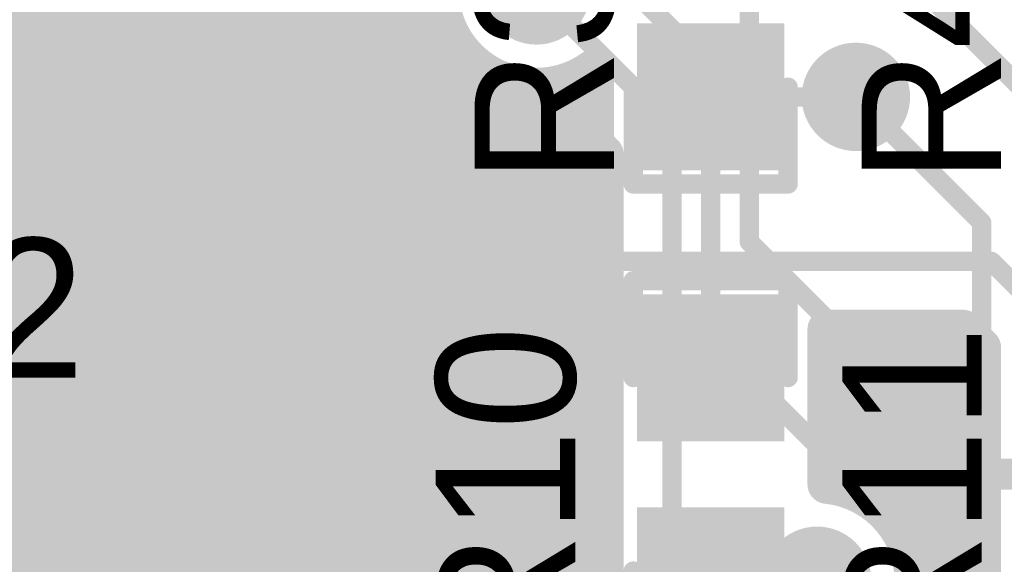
# Model space of a CAD drawing. Extents: x 11.97 to 13.92, y 4.15 to 5.65.
# Tile 14 of 52: x 12.27 to 12.53, y 4.9 to 5.04. Entities that reach past the tile are written whole.
import ezdxf

# ---------------------------------------------------------------- set-up
doc = ezdxf.new("R2010")
doc.units = 0
doc.layers.get('0').update_dxf_attribs({"linetype": 'CONTINUOUS'})
for name, color, linetype in [('BOTTOMLAYER', 5, 'CONTINUOUS'), ('BOTTOMSOLDER', 6, 'CONTINUOUS'), ('TOPLAYER', 1, 'CONTINUOUS'), ('TOPOVERLAY', 2, 'CONTINUOUS'), ('TOPPASTE', 8, 'CONTINUOUS'), ('TOPSOLDER', 216, 'CONTINUOUS')]:
    doc.layers.add(name, color=color, linetype=linetype)

# ---------------------------------------------------------------- blocks, each defined once
blk = doc.blocks.new('0603D_11')
at = {"layer": 'TOPLAYER'}
for points in [[(-0.0125, 0.015), (-0.0425, 0.015), (-0.0125, -0.015), (-0.0425, -0.015)], [(0.0425, 0.015), (0.0125, 0.015), (0.0425, -0.015), (0.0125, -0.015)]]:
    blk.add_solid(points, dxfattribs=at)
at = {"layer": 'TOPOVERLAY', "const_width": 0.005}
for points in [[(-0.025, 0.025), (-0.05, 0.025)], [(-0.05, 0.025), (-0.05, -0.025)], [(0.04, 0.025), (0.025, 0.025)], [(0.05, 0.015), (0.04, 0.025)], [(0.005, 0.015), (0.005, -0.015)], [(0.05, 0.015), (0.05, -0.015)], [(0.005, 0), (-0.005, 0)], [(0.05, -0.015), (0.04, -0.025)], [(-0.025, -0.025), (-0.05, -0.025)], [(0.04, -0.025), (0.025, -0.025)]]:
    blk.add_lwpolyline(points, dxfattribs=at)
at = {"layer": 'TOPOVERLAY', "const_width": 0.0025}
for points in [[(-0.05125, 0.025, 1), (-0.04875, 0.025, 1)], [(-0.05125, 0.025, 1), (-0.04875, 0.025, 1)], [(-0.02625, 0.025, 1), (-0.02375, 0.025, 1)], [(0.02375, 0.025, 1), (0.02625, 0.025, 1)], [(0.03875, 0.025, 1), (0.04125, 0.025, 1)], [(0.03875, 0.025, 1), (0.04125, 0.025, 1)], [(0.00375, 0.015, 1), (0.00625, 0.015, 1)], [(0.04875, 0.015, 1), (0.05125, 0.015, 1)], [(0.04875, 0.015, 1), (0.05125, 0.015, 1)], [(-0.00625, 0, 1), (-0.00375, 0, 1)], [(0.00375, 0, 1), (0.00625, 0, 1)], [(0.00375, -0.015, 1), (0.00625, -0.015, 1)], [(0.04875, -0.015, 1), (0.05125, -0.015, 1)], [(0.04875, -0.015, 1), (0.05125, -0.015, 1)], [(-0.05125, -0.025, 1), (-0.04875, -0.025, 1)], [(-0.05125, -0.025, 1), (-0.04875, -0.025, 1)], [(-0.02625, -0.025, 1), (-0.02375, -0.025, 1)], [(0.02375, -0.025, 1), (0.02625, -0.025, 1)], [(0.03875, -0.025, 1), (0.04125, -0.025, 1)], [(0.03875, -0.025, 1), (0.04125, -0.025, 1)]]:
    blk.add_lwpolyline(points, format="xyb", close=True, dxfattribs=at)
at = {"layer": 'TOPPASTE'}
for points in [[(-0.0125, 0.015), (-0.0425, 0.015), (-0.0125, -0.015), (-0.0425, -0.015)], [(0.0425, 0.015), (0.0125, 0.015), (0.0425, -0.015), (0.0125, -0.015)]]:
    blk.add_solid(points, dxfattribs=at)
at = {"layer": 'TOPSOLDER'}
for points in [[(-0.0085, 0.019), (-0.0465, 0.019), (-0.0085, -0.019), (-0.0465, -0.019)], [(0.0465, 0.019), (0.0085, 0.019), (0.0465, -0.019), (0.0085, -0.019)]]:
    blk.add_solid(points, dxfattribs=at)
blk = doc.blocks.new('0603D_12')
at = {"layer": 'TOPLAYER'}
for points in [[(-0.0125, 0.015), (-0.0425, 0.015), (-0.0125, -0.015), (-0.0425, -0.015)], [(0.0425, 0.015), (0.0125, 0.015), (0.0425, -0.015), (0.0125, -0.015)]]:
    blk.add_solid(points, dxfattribs=at)
at = {"layer": 'TOPOVERLAY', "const_width": 0.005}
for points in [[(-0.05, 0.025), (-0.05, -0.025)], [(-0.025, 0.025), (-0.05, 0.025)], [(0.04, 0.025), (0.025, 0.025)], [(0.05, 0.015), (0.04, 0.025)], [(0.005, 0.015), (0.005, -0.015)], [(0.05, 0.015), (0.05, -0.015)], [(0.005, 0), (-0.005, 0)], [(0.05, -0.015), (0.04, -0.025)], [(-0.025, -0.025), (-0.05, -0.025)], [(0.04, -0.025), (0.025, -0.025)]]:
    blk.add_lwpolyline(points, dxfattribs=at)
at = {"layer": 'TOPOVERLAY', "const_width": 0.0025}
for points in [[(-0.05125, 0.025, 1), (-0.04875, 0.025, 1)], [(-0.05125, 0.025, 1), (-0.04875, 0.025, 1)], [(-0.02625, 0.025, 1), (-0.02375, 0.025, 1)], [(0.02375, 0.025, 1), (0.02625, 0.025, 1)], [(0.03875, 0.025, 1), (0.04125, 0.025, 1)], [(0.03875, 0.025, 1), (0.04125, 0.025, 1)], [(0.00375, 0.015, 1), (0.00625, 0.015, 1)], [(0.04875, 0.015, 1), (0.05125, 0.015, 1)], [(0.04875, 0.015, 1), (0.05125, 0.015, 1)], [(-0.00625, 0, 1), (-0.00375, 0, 1)], [(0.00375, 0, 1), (0.00625, 0, 1)], [(0.00375, -0.015, 1), (0.00625, -0.015, 1)], [(0.04875, -0.015, 1), (0.05125, -0.015, 1)], [(0.04875, -0.015, 1), (0.05125, -0.015, 1)], [(-0.05125, -0.025, 1), (-0.04875, -0.025, 1)], [(-0.05125, -0.025, 1), (-0.04875, -0.025, 1)], [(-0.02625, -0.025, 1), (-0.02375, -0.025, 1)], [(0.02375, -0.025, 1), (0.02625, -0.025, 1)], [(0.03875, -0.025, 1), (0.04125, -0.025, 1)], [(0.03875, -0.025, 1), (0.04125, -0.025, 1)]]:
    blk.add_lwpolyline(points, format="xyb", close=True, dxfattribs=at)
at = {"layer": 'TOPPASTE'}
for points in [[(-0.0125, 0.015), (-0.0425, 0.015), (-0.0125, -0.015), (-0.0425, -0.015)], [(0.0425, 0.015), (0.0125, 0.015), (0.0425, -0.015), (0.0125, -0.015)]]:
    blk.add_solid(points, dxfattribs=at)
at = {"layer": 'TOPSOLDER'}
for points in [[(-0.0085, 0.019), (-0.0465, 0.019), (-0.0085, -0.019), (-0.0465, -0.019)], [(0.0465, 0.019), (0.0085, 0.019), (0.0465, -0.019), (0.0085, -0.019)]]:
    blk.add_solid(points, dxfattribs=at)
blk = doc.blocks.new('0603R_32')
at = {"layer": 'TOPLAYER'}
for points in [[(-0.0125, 0.015), (-0.0425, 0.015), (-0.0125, -0.015), (-0.0425, -0.015)], [(0.0425, 0.015), (0.0125, 0.015), (0.0425, -0.015), (0.0125, -0.015)]]:
    blk.add_solid(points, dxfattribs=at)
at = {"layer": 'TOPOVERLAY', "const_width": 0.005}
for points in [[(-0.05, 0.02), (-0.05, -0.02)], [(-0.05, 0.02), (-0.025, 0.02)], [(0.025, 0.02), (0.05, 0.02)], [(0.05, 0.02), (0.05, -0.02)], [(-0.05, -0.02), (-0.025, -0.02)], [(0.025, -0.02), (0.05, -0.02)]]:
    blk.add_lwpolyline(points, dxfattribs=at)
at = {"layer": 'TOPOVERLAY', "const_width": 0.0025}
for points in [[(-0.05125, 0.02, 1), (-0.04875, 0.02, 1)], [(-0.05125, 0.02, 1), (-0.04875, 0.02, 1)], [(-0.02625, 0.02, 1), (-0.02375, 0.02, 1)], [(0.02375, 0.02, 1), (0.02625, 0.02, 1)], [(0.04875, 0.02, 1), (0.05125, 0.02, 1)], [(0.04875, 0.02, 1), (0.05125, 0.02, 1)], [(-0.05125, -0.02, 1), (-0.04875, -0.02, 1)], [(-0.05125, -0.02, 1), (-0.04875, -0.02, 1)], [(-0.02625, -0.02, 1), (-0.02375, -0.02, 1)], [(0.02375, -0.02, 1), (0.02625, -0.02, 1)], [(0.04875, -0.02, 1), (0.05125, -0.02, 1)], [(0.04875, -0.02, 1), (0.05125, -0.02, 1)]]:
    blk.add_lwpolyline(points, format="xyb", close=True, dxfattribs=at)
at = {"layer": 'TOPPASTE'}
for points in [[(-0.0125, 0.015), (-0.0425, 0.015), (-0.0125, -0.015), (-0.0425, -0.015)], [(0.0425, 0.015), (0.0125, 0.015), (0.0425, -0.015), (0.0125, -0.015)]]:
    blk.add_solid(points, dxfattribs=at)
at = {"layer": 'TOPSOLDER'}
for points in [[(-0.0085, 0.019), (-0.0465, 0.019), (-0.0085, -0.019), (-0.0465, -0.019)], [(0.0465, 0.019), (0.0085, 0.019), (0.0465, -0.019), (0.0085, -0.019)]]:
    blk.add_solid(points, dxfattribs=at)
blk = doc.blocks.new('0603R_39')
at = {"layer": 'TOPLAYER'}
for points in [[(-0.0125, 0.015), (-0.0425, 0.015), (-0.0125, -0.015), (-0.0425, -0.015)], [(0.0425, 0.015), (0.0125, 0.015), (0.0425, -0.015), (0.0125, -0.015)]]:
    blk.add_solid(points, dxfattribs=at)
at = {"layer": 'TOPOVERLAY', "const_width": 0.005}
for points in [[(-0.05, -0.02), (-0.05, 0.02)], [(-0.025, 0.02), (-0.05, 0.02)], [(0.05, 0.02), (0.025, 0.02)], [(0.05, -0.02), (0.05, 0.02)], [(-0.025, -0.02), (-0.05, -0.02)], [(0.05, -0.02), (0.025, -0.02)]]:
    blk.add_lwpolyline(points, dxfattribs=at)
at = {"layer": 'TOPOVERLAY', "const_width": 0.0025}
for points in [[(-0.05125, 0.02, 1), (-0.04875, 0.02, 1)], [(-0.05125, 0.02, 1), (-0.04875, 0.02, 1)], [(-0.02625, 0.02, 1), (-0.02375, 0.02, 1)], [(0.02375, 0.02, 1), (0.02625, 0.02, 1)], [(0.04875, 0.02, 1), (0.05125, 0.02, 1)], [(0.04875, 0.02, 1), (0.05125, 0.02, 1)], [(-0.05125, -0.02, 1), (-0.04875, -0.02, 1)], [(-0.05125, -0.02, 1), (-0.04875, -0.02, 1)], [(-0.02625, -0.02, 1), (-0.02375, -0.02, 1)], [(0.02375, -0.02, 1), (0.02625, -0.02, 1)], [(0.04875, -0.02, 1), (0.05125, -0.02, 1)], [(0.04875, -0.02, 1), (0.05125, -0.02, 1)]]:
    blk.add_lwpolyline(points, format="xyb", close=True, dxfattribs=at)
at = {"layer": 'TOPPASTE'}
for points in [[(-0.0125, 0.015), (-0.0425, 0.015), (-0.0125, -0.015), (-0.0425, -0.015)], [(0.0425, 0.015), (0.0125, 0.015), (0.0425, -0.015), (0.0125, -0.015)]]:
    blk.add_solid(points, dxfattribs=at)
at = {"layer": 'TOPSOLDER'}
for points in [[(-0.0085, 0.019), (-0.0465, 0.019), (-0.0085, -0.019), (-0.0465, -0.019)], [(0.0465, 0.019), (0.0085, 0.019), (0.0465, -0.019), (0.0085, -0.019)]]:
    blk.add_solid(points, dxfattribs=at)

msp = doc.modelspace()

# ---------------------------------------------------------------- linework, layer by layer
at = {"layer": 'BOTTOMLAYER'}
for points, const_width in [([(12.41, 5.145), (12.53, 5.025)], 0.005), ([(12.375, 5.105), (12.45, 5.03)], 0.005), ([(12.304, 4.834409), (12.304, 5.0875)], 0.01), ([(12.312, 4.825613), (12.312, 5.0875)], 0.01), ([(12.32, 4.8), (12.32, 5.0875)], 0.01), ([(12.328, 4.776698), (12.328, 5.0875)], 0.01), ([(12.336, 4.768698), (12.336, 5.0875)], 0.01), ([(12.344, 4.760698), (12.344, 5.0875)], 0.01), ([(12.352, 4.752698), (12.352, 5.0875)], 0.01), ([(12.36, 4.744698), (12.36, 5.0875)], 0.01), ([(12.368, 4.736698), (12.368, 5.087251)], 0.01), ([(12.296, 4.839799), (12.296, 5.085791)], 0.01), ([(12.272, 4.8449), (12.272, 5.081315)], 0.01), ([(12.288, 4.843081), (12.288, 5.081315)], 0.01), ([(12.28, 4.844721), (12.28, 5.08)], 0.01), ([(12.376, 4.728698), (12.376, 5.079251)], 0.01), ([(12.405, 5.05), (12.44, 5.015)], 0.005), ([(12.46, 4.985), (12.46, 5.045)], 0.005), ([(11.992, 5.04), (12.382087, 5.04)], 0.01), ([(12.384, 4.720698), (12.384, 5.036435)], 0.01), ([(11.992, 5.032), (12.387651, 5.032)], 0.01), ([(12.392, 4.710294), (12.392, 5.028646)], 0.01), ([(12.4, 4.449749), (12.4, 5.025505)], 0.01), ([(12.45, 4.96), (12.45, 5.03)], 0.005), ([(11.992, 5.024), (12.406251, 5.024)], 0.01), ([(12.40525, 5.025001), (12.4225, 5.007751)], 0.01), ([(12.408, 4.441749), (12.408, 5.022251)], 0.01), ([(12.4875, 5.0225), (12.52, 4.99)], 0.005), ([(11.992, 5.016), (12.414251, 5.016)], 0.01), ([(12.416, 4.433749), (12.416, 5.014251)], 0.01), ([(12.44, 4.885), (12.44, 5.015)], 0.005), ([(11.992, 5.008), (12.422251, 5.008)], 0.01), ([(12.4225, 4.885), (12.4225, 5.007751)], 0.01), ([(11.992, 5), (12.4225, 5)], 0.01), ([(11.992, 4.992), (12.4225, 4.992)], 0.01), ([(12.52, 4.735), (12.52, 4.99)], 0.005), ([(11.992, 4.984), (12.4225, 4.984)], 0.01), ([(12.46, 4.985), (12.51, 4.935)], 0.005), ([(11.992, 4.976), (12.4225, 4.976)], 0.01), ([(11.992, 4.968), (12.4225, 4.968)], 0.01), ([(11.992, 4.96), (12.4225, 4.96)], 0.01), ([(12.45, 4.96), (12.5, 4.91)], 0.005), ([(11.992, 4.952), (12.4225, 4.952)], 0.01), ([(11.992, 4.944), (12.4225, 4.944)], 0.01), ([(11.992, 4.936), (12.4225, 4.936)], 0.01), ([(12.51, 4.72), (12.51, 4.935)], 0.005), ([(11.992, 4.928), (12.4225, 4.928)], 0.01), ([(11.992, 4.92), (12.4225, 4.92)], 0.01), ([(11.992, 4.912), (12.4225, 4.912)], 0.01), ([(12.5, 4.705), (12.5, 4.91)], 0.005), ([(11.992, 4.904), (12.4225, 4.904)], 0.01)]:
    msp.add_lwpolyline(points, dxfattribs=dict(at, const_width=const_width))
at = {"layer": 'BOTTOMLAYER', "const_width": 0.01}
msp.add_lwpolyline([(12.40525, 5.025001, -0.674381), (12.387448, 5.067803)], format="xyb", dxfattribs=at)
at = {"layer": 'BOTTOMLAYER'}
for points, const_width in [([(12.379587, 5.04, 1), (12.384587, 5.04, 1)], 0.005), ([(12.3815, 5.036435, 1), (12.3865, 5.036435, 1)], 0.005), ([(12.385151, 5.032, 1), (12.390151, 5.032, 1)], 0.005), ([(12.3895, 5.028646, 1), (12.3945, 5.028646, 1)], 0.005), ([(12.3975, 5.025505, 1), (12.4025, 5.025505, 1)], 0.005), ([(12.44875, 5.03, 1), (12.45125, 5.03, 1)], 0.0025), ([(12.44875, 5.03, 1), (12.45125, 5.03, 1)], 0.0025), ([(12.40275, 5.025001, 1), (12.40775, 5.025001, 1)], 0.005), ([(12.40275, 5.025001, 1), (12.40775, 5.025001, 1)], 0.005), ([(12.403751, 5.024, 1), (12.408751, 5.024, 1)], 0.005), ([(12.4055, 5.022251, 1), (12.4105, 5.022251, 1)], 0.005), ([(12.48625, 5.0225, 1), (12.48875, 5.0225, 1)], 0.0025), ([(12.411751, 5.016, 1), (12.416751, 5.016, 1)], 0.005), ([(12.4135, 5.014251, 1), (12.4185, 5.014251, 1)], 0.005), ([(12.43875, 5.015, 1), (12.44125, 5.015, 1)], 0.0025), ([(12.43875, 5.015, 1), (12.44125, 5.015, 1)], 0.0025), ([(12.419751, 5.008, 1), (12.424751, 5.008, 1)], 0.005), ([(12.42, 5.007751, 1), (12.425, 5.007751, 1)], 0.005), ([(12.42, 5.007751, 1), (12.425, 5.007751, 1)], 0.005), ([(12.42, 5, 1), (12.425, 5, 1)], 0.005), ([(12.42, 4.992, 1), (12.425, 4.992, 1)], 0.005), ([(12.51875, 4.99, 1), (12.52125, 4.99, 1)], 0.0025), ([(12.51875, 4.99, 1), (12.52125, 4.99, 1)], 0.0025), ([(12.42, 4.984, 1), (12.425, 4.984, 1)], 0.005), ([(12.45875, 4.985, 1), (12.46125, 4.985, 1)], 0.0025), ([(12.45875, 4.985, 1), (12.46125, 4.985, 1)], 0.0025), ([(12.42, 4.976, 1), (12.425, 4.976, 1)], 0.005), ([(12.42, 4.968, 1), (12.425, 4.968, 1)], 0.005), ([(12.42, 4.96, 1), (12.425, 4.96, 1)], 0.005), ([(12.44875, 4.96, 1), (12.45125, 4.96, 1)], 0.0025), ([(12.44875, 4.96, 1), (12.45125, 4.96, 1)], 0.0025), ([(12.42, 4.952, 1), (12.425, 4.952, 1)], 0.005), ([(12.42, 4.944, 1), (12.425, 4.944, 1)], 0.005), ([(12.42, 4.936, 1), (12.425, 4.936, 1)], 0.005), ([(12.50875, 4.935, 1), (12.51125, 4.935, 1)], 0.0025), ([(12.50875, 4.935, 1), (12.51125, 4.935, 1)], 0.0025), ([(12.42, 4.928, 1), (12.425, 4.928, 1)], 0.005), ([(12.42, 4.92, 1), (12.425, 4.92, 1)], 0.005), ([(12.42, 4.912, 1), (12.425, 4.912, 1)], 0.005), ([(12.49875, 4.91, 1), (12.50125, 4.91, 1)], 0.0025), ([(12.49875, 4.91, 1), (12.50125, 4.91, 1)], 0.0025), ([(12.42, 4.904, 1), (12.425, 4.904, 1)], 0.005)]:
    msp.add_lwpolyline(points, format="xyb", close=True, dxfattribs=dict(at, const_width=const_width))
at = {"layer": 'BOTTOMSOLDER', "const_width": 0.014}
for points in [[(12.398, 5.05, 1), (12.412, 5.05, 1)], [(12.4805, 5.0225, 1), (12.4945, 5.0225, 1)], [(12.4705, 4.8975, 1), (12.4845, 4.8975, 1)]]:
    msp.add_lwpolyline(points, format="xyb", close=True, dxfattribs=at)
at = {"layer": 'TOPLAYER'}
for points, const_width in [([(12.344, 5.040749), (12.344, 5.125791)], 0.01), ([(12.376, 5.008749), (12.376, 5.125791)], 0.01), ([(12.352, 5.032749), (12.352, 5.121315)], 0.01), ([(12.36, 5.024749), (12.36, 5.12)], 0.01), ([(12.368, 5.016749), (12.368, 5.121315)], 0.01), ([(12.322374, 5.062374), (12.387249, 4.9975)], 0.01), ([(12.31, 5.05), (12.38, 4.98)], 0.005), ([(12.344749, 5.04), (12.382087, 5.04)], 0.01), ([(12.384, 5.000749), (12.384, 5.036435)], 0.01), ([(12.352749, 5.032), (12.387651, 5.032)], 0.01), ([(12.392, 4.9975), (12.392, 5.028646)], 0.01), ([(12.42, 4.9975), (12.42, 5.03)], 0.01), ([(12.4, 4.9975), (12.4, 5.025505)], 0.01), ([(12.408, 4.9975), (12.408, 5.025181)], 0.01), ([(12.416, 4.9975), (12.416, 5.02755)], 0.01), ([(12.360749, 5.024), (12.42, 5.024)], 0.01), ([(12.45, 5.0225), (12.4875, 5.0225)], 0.005), ([(12.368749, 5.016), (12.42, 5.016)], 0.01), ([(12.376749, 5.008), (12.42, 5.008)], 0.01), ([(12.384749, 5), (12.42, 5)], 0.01), ([(12.387249, 4.9975), (12.42, 4.9975)], 0.01), ([(12.38, 4.98), (12.5225, 4.98)], 0.005), ([(12.5225, 4.98), (12.55, 4.9525)], 0.005), ([(12.48, 4.922375), (12.48, 4.9625)], 0.01), ([(12.48, 4.9275), (12.48, 4.9625)], 0.01), ([(12.48, 4.9625), (12.515251, 4.9625)], 0.01), ([(12.488, 4.920188), (12.488, 4.9625)], 0.01), ([(12.496, 4.914315), (12.496, 4.9625)], 0.01), ([(12.504, 4.793749), (12.504, 4.9625)], 0.01), ([(12.512, 4.801749), (12.512, 4.9625)], 0.01), ([(12.515251, 4.9625), (12.52, 4.957751)], 0.01), ([(12.48, 4.96), (12.517751, 4.96)], 0.01), ([(12.52, 4.8675), (12.52, 4.957751)], 0.01), ([(12.52, 4.9275), (12.52, 4.957751)], 0.01), ([(12.48, 4.952), (12.52, 4.952)], 0.01), ([(12.345, 4.925), (12.3725, 4.9525)], 0.005), ([(12.3725, 4.9525), (12.45, 4.9525)], 0.005), ([(12.48, 4.944), (12.52, 4.944)], 0.01), ([(12.357374, 4.912626), (12.379749, 4.935)], 0.01), ([(12.379749, 4.935), (12.42, 4.935)], 0.01), ([(12.384, 4.7175), (12.384, 4.935)], 0.01), ([(12.392, 4.7175), (12.392, 4.935)], 0.01), ([(12.4, 4.7175), (12.4, 4.935)], 0.01), ([(12.408, 4.7175), (12.408, 4.935)], 0.01), ([(12.416, 4.7175), (12.416, 4.935)], 0.01), ([(12.42, 4.9275), (12.42, 4.935)], 0.01), ([(12.48, 4.936), (12.52, 4.936)], 0.01), ([(12.376, 4.7175), (12.376, 4.931251)], 0.01), ([(12.372749, 4.928), (12.42, 4.928)], 0.01), ([(12.42, 4.9225), (12.42, 4.9275)], 0.01), ([(12.42, 4.9225), (12.42, 4.9275)], 0.01), ([(12.48, 4.928), (12.52, 4.928)], 0.01), ([(12.48, 4.9225), (12.48, 4.9275)], 0.01), ([(12.48, 4.9225), (12.48, 4.9275)], 0.01), ([(12.52, 4.9225), (12.52, 4.9275)], 0.01), ([(12.52, 4.9225), (12.52, 4.9275)], 0.01), ([(12.512, 4.925), (12.584, 4.925)], 0.008), ([(12.2775, 4.925), (12.345, 4.925)], 0.005), ([(12.368, 4.7175), (12.368, 4.923251)], 0.01), ([(12.42, 4.8675), (12.42, 4.9225)], 0.01), ([(12.52, 4.8675), (12.52, 4.9225)], 0.01), ([(12.364749, 4.92), (12.42, 4.92)], 0.01), ([(12.488397, 4.92), (12.52, 4.92)], 0.01), ([(12.36, 4.7175), (12.36, 4.915251)], 0.01), ([(12.356715, 4.912), (12.42, 4.912)], 0.01), ([(12.497865, 4.912), (12.52, 4.912)], 0.01), ([(12.352, 4.7175), (12.352, 4.908961)], 0.01), ([(12.3075, 4.895), (12.3075, 4.9075)], 0.01), ([(12.3075, 4.9075), (12.345, 4.9075)], 0.01), ([(12.312, 4.825613), (12.312, 4.9075)], 0.01), ([(12.32, 4.8), (12.32, 4.9075)], 0.01), ([(12.328, 4.7175), (12.328, 4.9075)], 0.01), ([(12.336, 4.7175), (12.336, 4.9075)], 0.01), ([(12.344, 4.7175), (12.344, 4.9075)], 0.01), ([(12.3075, 4.904), (12.42, 4.904)], 0.01), ([(12.50164, 4.904), (12.52, 4.904)], 0.01)]:
    msp.add_lwpolyline(points, dxfattribs=dict(at, const_width=const_width))
at = {"layer": 'TOPLAYER', "const_width": 0.01}
for points in [[(12.42, 5.03, -2), (12.42, 5.07)], [(12.48, 4.922375, -0.38517), (12.5025, 4.8975)], [(12.357374, 4.912626, -0.198912), (12.345, 4.9075)], [(12.357374, 4.912626, -0.198912), (12.345, 4.9075)], [(12.5025, 4.8975, -0.38517), (12.48, 4.872625)]]:
    msp.add_lwpolyline(points, format="xyb", dxfattribs=at)
at = {"layer": 'TOPLAYER'}
for points, const_width in [([(12.3415, 5.040749, 1), (12.3465, 5.040749, 1)], 0.005), ([(12.342249, 5.04, 1), (12.347249, 5.04, 1)], 0.005), ([(12.379587, 5.04, 1), (12.384587, 5.04, 1)], 0.005), ([(12.3815, 5.036435, 1), (12.3865, 5.036435, 1)], 0.005), ([(12.3495, 5.032749, 1), (12.3545, 5.032749, 1)], 0.005), ([(12.350249, 5.032, 1), (12.355249, 5.032, 1)], 0.005), ([(12.385151, 5.032, 1), (12.390151, 5.032, 1)], 0.005), ([(12.3895, 5.028646, 1), (12.3945, 5.028646, 1)], 0.005), ([(12.4175, 5.03, 1), (12.4225, 5.03, 1)], 0.005), ([(12.4175, 5.03, 1), (12.4225, 5.03, 1)], 0.005), ([(12.3975, 5.025505, 1), (12.4025, 5.025505, 1)], 0.005), ([(12.4055, 5.025181, 1), (12.4105, 5.025181, 1)], 0.005), ([(12.4135, 5.02755, 1), (12.4185, 5.02755, 1)], 0.005), ([(12.3575, 5.024749, 1), (12.3625, 5.024749, 1)], 0.005), ([(12.358249, 5.024, 1), (12.363249, 5.024, 1)], 0.005), ([(12.4175, 5.024, 1), (12.4225, 5.024, 1)], 0.005), ([(12.44875, 5.0225, 1), (12.45125, 5.0225, 1)], 0.0025), ([(12.48625, 5.0225, 1), (12.48875, 5.0225, 1)], 0.0025), ([(12.3655, 5.016749, 1), (12.3705, 5.016749, 1)], 0.005), ([(12.366249, 5.016, 1), (12.371249, 5.016, 1)], 0.005), ([(12.4175, 5.016, 1), (12.4225, 5.016, 1)], 0.005), ([(12.3735, 5.008749, 1), (12.3785, 5.008749, 1)], 0.005), ([(12.374249, 5.008, 1), (12.379249, 5.008, 1)], 0.005), ([(12.4175, 5.008, 1), (12.4225, 5.008, 1)], 0.005), ([(12.3815, 5.000749, 1), (12.3865, 5.000749, 1)], 0.005), ([(12.382249, 5, 1), (12.387249, 5, 1)], 0.005), ([(12.4175, 5, 1), (12.4225, 5, 1)], 0.005), ([(12.384749, 4.9975, 1), (12.389749, 4.9975, 1)], 0.005), ([(12.384749, 4.9975, 1), (12.389749, 4.9975, 1)], 0.005), ([(12.3895, 4.9975, 1), (12.3945, 4.9975, 1)], 0.005), ([(12.3975, 4.9975, 1), (12.4025, 4.9975, 1)], 0.005), ([(12.4055, 4.9975, 1), (12.4105, 4.9975, 1)], 0.005), ([(12.4135, 4.9975, 1), (12.4185, 4.9975, 1)], 0.005), ([(12.4175, 4.9975, 1), (12.4225, 4.9975, 1)], 0.005), ([(12.4175, 4.9975, 1), (12.4225, 4.9975, 1)], 0.005), ([(12.37875, 4.98, 1), (12.38125, 4.98, 1)], 0.0025), ([(12.37875, 4.98, 1), (12.38125, 4.98, 1)], 0.0025), ([(12.52125, 4.98, 1), (12.52375, 4.98, 1)], 0.0025), ([(12.52125, 4.98, 1), (12.52375, 4.98, 1)], 0.0025), ([(12.4775, 4.9625, 1), (12.4825, 4.9625, 1)], 0.005), ([(12.4775, 4.9625, 1), (12.4825, 4.9625, 1)], 0.005), ([(12.4775, 4.9625, 1), (12.4825, 4.9625, 1)], 0.005), ([(12.4855, 4.9625, 1), (12.4905, 4.9625, 1)], 0.005), ([(12.4935, 4.9625, 1), (12.4985, 4.9625, 1)], 0.005), ([(12.5015, 4.9625, 1), (12.5065, 4.9625, 1)], 0.005), ([(12.5095, 4.9625, 1), (12.5145, 4.9625, 1)], 0.005), ([(12.512751, 4.9625, 1), (12.517751, 4.9625, 1)], 0.005), ([(12.512751, 4.9625, 1), (12.517751, 4.9625, 1)], 0.005), ([(12.4775, 4.96, 1), (12.4825, 4.96, 1)], 0.005), ([(12.515251, 4.96, 1), (12.520251, 4.96, 1)], 0.005), ([(12.5175, 4.957751, 1), (12.5225, 4.957751, 1)], 0.005), ([(12.5175, 4.957751, 1), (12.5225, 4.957751, 1)], 0.005), ([(12.5175, 4.957751, 1), (12.5225, 4.957751, 1)], 0.005), ([(12.4775, 4.952, 1), (12.4825, 4.952, 1)], 0.005), ([(12.5175, 4.952, 1), (12.5225, 4.952, 1)], 0.005), ([(12.37125, 4.9525, 1), (12.37375, 4.9525, 1)], 0.0025), ([(12.37125, 4.9525, 1), (12.37375, 4.9525, 1)], 0.0025), ([(12.44875, 4.9525, 1), (12.45125, 4.9525, 1)], 0.0025), ([(12.4775, 4.944, 1), (12.4825, 4.944, 1)], 0.005), ([(12.5175, 4.944, 1), (12.5225, 4.944, 1)], 0.005), ([(12.377249, 4.935, 1), (12.382249, 4.935, 1)], 0.005), ([(12.377249, 4.935, 1), (12.382249, 4.935, 1)], 0.005), ([(12.3815, 4.935, 1), (12.3865, 4.935, 1)], 0.005), ([(12.3895, 4.935, 1), (12.3945, 4.935, 1)], 0.005), ([(12.3975, 4.935, 1), (12.4025, 4.935, 1)], 0.005), ([(12.4055, 4.935, 1), (12.4105, 4.935, 1)], 0.005), ([(12.4135, 4.935, 1), (12.4185, 4.935, 1)], 0.005), ([(12.4175, 4.935, 1), (12.4225, 4.935, 1)], 0.005), ([(12.4175, 4.935, 1), (12.4225, 4.935, 1)], 0.005), ([(12.4775, 4.936, 1), (12.4825, 4.936, 1)], 0.005), ([(12.5175, 4.936, 1), (12.5225, 4.936, 1)], 0.005), ([(12.3735, 4.931251, 1), (12.3785, 4.931251, 1)], 0.005), ([(12.370249, 4.928, 1), (12.375249, 4.928, 1)], 0.005), ([(12.4175, 4.928, 1), (12.4225, 4.928, 1)], 0.005), ([(12.4175, 4.9275, 1), (12.4225, 4.9275, 1)], 0.005), ([(12.4175, 4.9275, 1), (12.4225, 4.9275, 1)], 0.005), ([(12.4175, 4.9275, 1), (12.4225, 4.9275, 1)], 0.005), ([(12.4775, 4.928, 1), (12.4825, 4.928, 1)], 0.005), ([(12.4775, 4.9275, 1), (12.4825, 4.9275, 1)], 0.005), ([(12.4775, 4.9275, 1), (12.4825, 4.9275, 1)], 0.005), ([(12.4775, 4.9275, 1), (12.4825, 4.9275, 1)], 0.005), ([(12.5175, 4.928, 1), (12.5225, 4.928, 1)], 0.005), ([(12.5175, 4.9275, 1), (12.5225, 4.9275, 1)], 0.005), ([(12.5175, 4.9275, 1), (12.5225, 4.9275, 1)], 0.005), ([(12.5175, 4.9275, 1), (12.5225, 4.9275, 1)], 0.005), ([(12.51, 4.925, 1), (12.514, 4.925, 1)], 0.004), ([(12.27625, 4.925, 1), (12.27875, 4.925, 1)], 0.0025), ([(12.34375, 4.925, 1), (12.34625, 4.925, 1)], 0.0025), ([(12.34375, 4.925, 1), (12.34625, 4.925, 1)], 0.0025), ([(12.3655, 4.923251, 1), (12.3705, 4.923251, 1)], 0.005), ([(12.4175, 4.9225, 1), (12.4225, 4.9225, 1)], 0.005), ([(12.4175, 4.9225, 1), (12.4225, 4.9225, 1)], 0.005), ([(12.4175, 4.9225, 1), (12.4225, 4.9225, 1)], 0.005), ([(12.4775, 4.9225, 1), (12.4825, 4.9225, 1)], 0.005), ([(12.4775, 4.9225, 1), (12.4825, 4.9225, 1)], 0.005), ([(12.4775, 4.922375, 1), (12.4825, 4.922375, 1)], 0.005), ([(12.4775, 4.922375, 1), (12.4825, 4.922375, 1)], 0.005), ([(12.5175, 4.9225, 1), (12.5225, 4.9225, 1)], 0.005), ([(12.5175, 4.9225, 1), (12.5225, 4.9225, 1)], 0.005), ([(12.5175, 4.9225, 1), (12.5225, 4.9225, 1)], 0.005), ([(12.362249, 4.92, 1), (12.367249, 4.92, 1)], 0.005), ([(12.4175, 4.92, 1), (12.4225, 4.92, 1)], 0.005), ([(12.4855, 4.920188, 1), (12.4905, 4.920188, 1)], 0.005), ([(12.485897, 4.92, 1), (12.490897, 4.92, 1)], 0.005), ([(12.5175, 4.92, 1), (12.5225, 4.92, 1)], 0.005), ([(12.3575, 4.915251, 1), (12.3625, 4.915251, 1)], 0.005), ([(12.4935, 4.914315, 1), (12.4985, 4.914315, 1)], 0.005), ([(12.354215, 4.912, 1), (12.359215, 4.912, 1)], 0.005), ([(12.354874, 4.912626, 1), (12.359874, 4.912626, 1)], 0.005), ([(12.354874, 4.912626, 1), (12.359874, 4.912626, 1)], 0.005), ([(12.354874, 4.912626, 1), (12.359874, 4.912626, 1)], 0.005), ([(12.4175, 4.912, 1), (12.4225, 4.912, 1)], 0.005), ([(12.495365, 4.912, 1), (12.500365, 4.912, 1)], 0.005), ([(12.5175, 4.912, 1), (12.5225, 4.912, 1)], 0.005), ([(12.3495, 4.908961, 1), (12.3545, 4.908961, 1)], 0.005), ([(12.305, 4.9075, 1), (12.31, 4.9075, 1)], 0.005), ([(12.305, 4.9075, 1), (12.31, 4.9075, 1)], 0.005), ([(12.3095, 4.9075, 1), (12.3145, 4.9075, 1)], 0.005), ([(12.3175, 4.9075, 1), (12.3225, 4.9075, 1)], 0.005), ([(12.3255, 4.9075, 1), (12.3305, 4.9075, 1)], 0.005), ([(12.3335, 4.9075, 1), (12.3385, 4.9075, 1)], 0.005), ([(12.3415, 4.9075, 1), (12.3465, 4.9075, 1)], 0.005), ([(12.3425, 4.9075, 1), (12.3475, 4.9075, 1)], 0.005), ([(12.3425, 4.9075, 1), (12.3475, 4.9075, 1)], 0.005), ([(12.3425, 4.9075, 1), (12.3475, 4.9075, 1)], 0.005), ([(12.305, 4.904, 1), (12.31, 4.904, 1)], 0.005), ([(12.4175, 4.904, 1), (12.4225, 4.904, 1)], 0.005), ([(12.49914, 4.904, 1), (12.50414, 4.904, 1)], 0.005), ([(12.5175, 4.904, 1), (12.5225, 4.904, 1)], 0.005), ([(12.5, 4.8975, 1), (12.505, 4.8975, 1)], 0.005), ([(12.5, 4.8975, 1), (12.505, 4.8975, 1)], 0.005)]:
    msp.add_lwpolyline(points, format="xyb", close=True, dxfattribs=dict(at, const_width=const_width))
at = {"layer": 'TOPSOLDER', "const_width": 0.014}
for points in [[(12.398, 5.05, 1), (12.412, 5.05, 1)], [(12.4805, 5.0225, 1), (12.4945, 5.0225, 1)], [(12.4705, 4.8975, 1), (12.4845, 4.8975, 1)]]:
    msp.add_lwpolyline(points, format="xyb", close=True, dxfattribs=at)

# ---------------------------------------------------------------- block references
for name, p, rotation in [('0603R_39', (12.45, 5.05), 270), ('0603D_12', (12.25, 5.05), 180), ('0603R_32', (12.45, 4.925), 90), ('0603D_11', (12.25, 4.925), 180)]:
    msp.add_blockref(name, p, dxfattribs=dict(rotation=rotation))

# ---------------------------------------------------------------- texts
at = {"layer": 'TOPOVERLAY'}
for s, p in [('R3', (12.425, 5)), ('R4', (12.525, 5)), ('R10', (12.415, 4.875)), ('R11', (12.52, 4.875))]:
    msp.add_text(s, height=0.036, rotation=90, dxfattribs=at).set_placement(p)
msp.add_text('LD2', height=0.036, dxfattribs=at).set_placement((12.2, 4.95))

doc.saveas('drawing.dxf')
